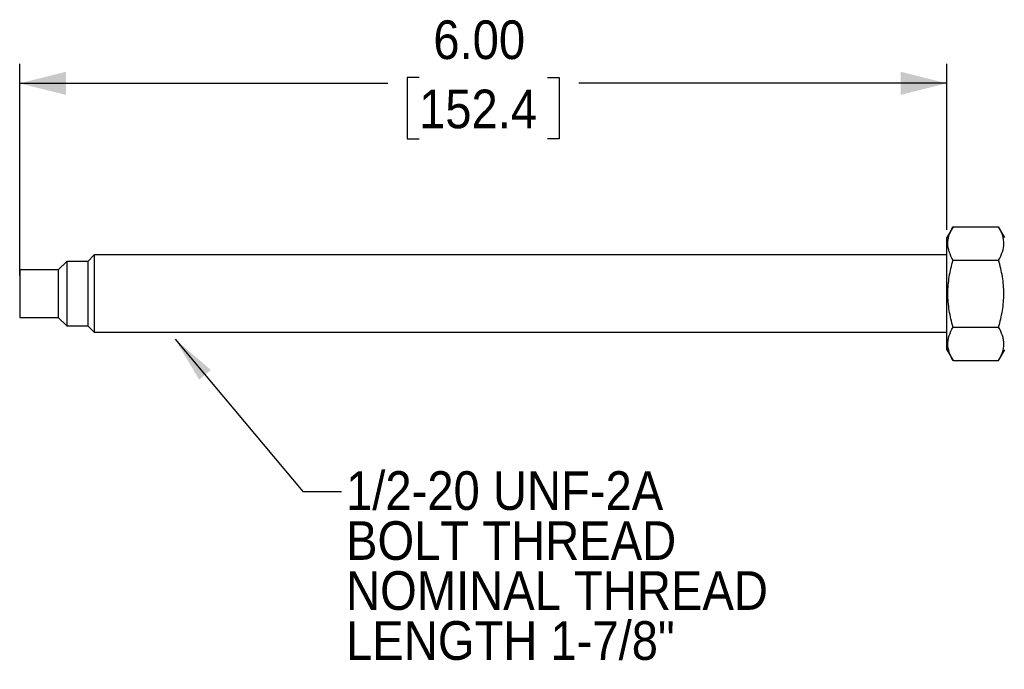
# Model space of a CAD drawing. Header units: inches. Extents: x 0.7 to 40, y 0 to 26.3.
# Tile 10 of 21: x 16.8 to 23.2, y 6 to 10.2. Entities that reach past the tile are written whole.
import ezdxf

# ---------------------------------------------------------------- set-up
doc = ezdxf.new("R2010")
doc.units = ezdxf.units.IN
doc.header["$MEASUREMENT"] = 0
doc.linetypes.add('SLD-Solid', pattern=[0])
doc.layers.add('DIMENSIONS', color=140, linetype='SLD-Solid', lineweight=25)
doc.layers.add('TEXT', color=140, linetype='SLD-Solid', lineweight=25)
doc.styles.add('SLDTEXTSTYLE0', font='GOTHIC.TTF', dxfattribs={"width": 0.913})
doc.styles.get("Standard").update_dxf_attribs({"font": 'GOTHIC.TTF'})
doc.dimstyles.new('SLDDIMSTYLE4', dxfattribs={"dimtxt": 0.25, "dimasz": 0.3, "dimexe": 0, "dimexo": 0.0625, "dimgap": 0.0625, "dimtad": 0, "dimtih": 1, "dimtoh": 1, "dimrnd": 1e-09, "dimzin": 4, "dimdsep": 46, "dimtxsty": 'SLDTEXTSTYLE0', "dimsah": 1, "dimcen": 0.09, "dimadec": 0, "dimazin": 1, "dimtfac": 1, "dimtofl": 0, "dimtmove": 0, "dimatfit": 3, "dimfxl": 0, "dimfrac": 2, "dimtolj": 1, "dimtzin": 12, "dimarcsym": 0})
doc.dimstyles.new('SLDDIMSTYLE5', dxfattribs={"dimtxt": 0.18, "dimasz": 0.3, "dimexe": 0, "dimexo": 0.0625, "dimgap": 0, "dimtad": 0, "dimtih": 1, "dimtoh": 1, "dimdec": 0, "dimrnd": 1e-09, "dimzin": 0, "dimdsep": 46, "dimtxsty": 'Standard', "dimsah": 1, "dimcen": 0.09, "dimadec": 0, "dimazin": 0, "dimtfac": 0.3, "dimtdec": 0, "dimtofl": 0, "dimtmove": 0, "dimatfit": 3, "dimfxl": 0, "dimfrac": 2, "dimtolj": 1, "dimtzin": 0, "dimarcsym": 0})

# ---------------------------------------------------------------- blocks, each defined once
blk = doc.blocks.new('_D_4')
at = {"layer": 'DIMENSIONS'}
for p, q in [((16.7964, 8.5272), (16.7964, 9.895)), ((22.7964, 8.8234), (22.7964, 9.895)), ((16.7964, 9.77), (19.1778, 9.77)), ((19.3807, 9.8068), (19.3046, 9.8068)), ((19.3046, 9.8068), (19.3046, 9.4099)), ((20.212, 9.8068), (20.2882, 9.8068)), ((20.2882, 9.8068), (20.2882, 9.4099)), ((22.7964, 9.77), (20.4149, 9.77)), ((19.3046, 9.4099), (19.3807, 9.4099)), ((20.2882, 9.4099), (20.212, 9.4099))]:
    blk.add_line(p, q, dxfattribs=at)
for points in [[(16.7964, 9.77), (17.0964, 9.695), (17.0964, 9.845)], [(22.7964, 9.77), (22.4964, 9.845), (22.4964, 9.695)]]:
    blk.add_solid(points, dxfattribs=at)
at = {"layer": 'DIMENSIONS', "char_height": 0.25, "attachment_point": 1, "style": 'SLDTEXTSTYLE0'}
for s, insert in [('6.00', (19.4731, 10.1769)), ('152.4', (19.3807, 9.7292))]:
    blk.add_mtext(s, dxfattribs=dict(at, insert=insert))
blk = doc.blocks.new('SW_NOTE_1')
at = {"layer": 'TEXT', "color": 0, "char_height": 0.25, "attachment_point": 1, "style": 'SLDTEXTSTYLE0'}
for s, insert in [('1/2-20 UNF-2A', (0.0292, 0.1321)), ('BOLT THREAD', (0.0292, -0.1912)), ('NOMINAL THREAD', (0.0292, -0.5144)), ('LENGTH 1-7/8"', (0.0292, -0.8377))]:
    blk.add_mtext(s, dxfattribs=dict(at, insert=insert))

msp = doc.modelspace()

# ---------------------------------------------------------------- linework, layer by layer
for p, q in [((22.8364, 8.8427), (22.7964, 8.7734)), ((22.8364, 8.8427), (23.1314, 8.8427)), ((23.1714, 8.7734), (23.1314, 8.8427)), ((22.7964, 8.0459), (22.7964, 8.7734)), ((17.1006, 8.6182), (17.0464, 8.5639)), ((17.2364, 8.6182), (17.1006, 8.6182)), ((17.1006, 8.6182), (17.1006, 8.2012)), ((17.2779, 8.6597), (17.2364, 8.6182)), ((17.2364, 8.6182), (17.2364, 8.2012)), ((22.7964, 8.6597), (17.2779, 8.6597)), ((17.2779, 8.6597), (17.2779, 8.1597)), ((22.8364, 8.6262), (23.1314, 8.6262)), ((17.0464, 8.5639), (16.7964, 8.5639)), ((16.7964, 8.5639), (16.7964, 8.2554)), ((17.0464, 8.5639), (17.0464, 8.2554)), ((16.7964, 8.2554), (17.0464, 8.2554)), ((17.0464, 8.2554), (17.1006, 8.2012)), ((17.1006, 8.2012), (17.2364, 8.2012)), ((17.2364, 8.2012), (17.2779, 8.1597)), ((17.2779, 8.1597), (22.7964, 8.1597)), ((22.8364, 8.1932), (23.1314, 8.1932)), ((22.7964, 8.0459), (22.8364, 7.9767)), ((23.1314, 7.9767), (23.1714, 8.0459)), ((22.8364, 7.9767), (23.1314, 7.9767))]:
    msp.add_line(p, q)
for points, knots in [([(22.8364, 8.6262), (22.8262, 8.6438), (22.8177, 8.6617), (22.8061, 8.6976), (22.8029, 8.7158), (22.8029, 8.7434), (22.8036, 8.7527), (22.8067, 8.771), (22.809, 8.78), (22.8177, 8.8071), (22.8261, 8.825), (22.8364, 8.8427)], [0, 0, 0, 0, 0.25, 0.25, 0.5, 0.5, 0.625, 0.625, 0.75, 0.75, 1, 1, 1, 1]), ([(23.1314, 8.6262), (23.1416, 8.6438), (23.15, 8.6617), (23.1616, 8.6976), (23.1648, 8.7158), (23.1649, 8.7434), (23.1641, 8.7527), (23.161, 8.771), (23.1588, 8.78), (23.15, 8.8071), (23.1416, 8.825), (23.1314, 8.8427)], [0, 0, 0, 0, 0.25, 0.25, 0.5, 0.5, 0.625, 0.625, 0.75, 0.75, 1, 1, 1, 1]), ([(22.8364, 8.1932), (22.8261, 8.2285), (22.8177, 8.2642), (22.8061, 8.3363), (22.8029, 8.3727), (22.8029, 8.4466), (22.8061, 8.4831), (22.8177, 8.5552), (22.8261, 8.5908), (22.8364, 8.6262)], [0, 0, 0, 0, 0.25, 0.25, 0.5, 0.5, 0.75, 0.75, 1, 1, 1, 1]), ([(23.1314, 8.1932), (23.1416, 8.2285), (23.15, 8.2642), (23.1616, 8.3363), (23.1649, 8.3727), (23.1649, 8.4466), (23.1616, 8.4831), (23.15, 8.5552), (23.1416, 8.5908), (23.1314, 8.6262)], [0, 0, 0, 0, 0.25, 0.25, 0.5, 0.5, 0.75, 0.75, 1, 1, 1, 1]), ([(22.8364, 7.9767), (22.8262, 7.9943), (22.8177, 8.0121), (22.8061, 8.0481), (22.8029, 8.0663), (22.8029, 8.0939), (22.8036, 8.1031), (22.8067, 8.1214), (22.809, 8.1305), (22.8177, 8.1576), (22.8261, 8.1755), (22.8364, 8.1932)], [0, 0, 0, 0, 0.25, 0.25, 0.5, 0.5, 0.625, 0.625, 0.75, 0.75, 1, 1, 1, 1]), ([(23.1314, 7.9767), (23.1416, 7.9943), (23.15, 8.0121), (23.1616, 8.0481), (23.1648, 8.0663), (23.1649, 8.0939), (23.1641, 8.1031), (23.161, 8.1214), (23.1588, 8.1305), (23.15, 8.1576), (23.1416, 8.1755), (23.1314, 8.1932)], [0, 0, 0, 0, 0.25, 0.25, 0.5, 0.5, 0.625, 0.625, 0.75, 0.75, 1, 1, 1, 1])]:
    msp.add_open_spline(points, degree=3, knots=knots)

# ---------------------------------------------------------------- block references
at = {"layer": 'TEXT'}
msp.add_blockref('SW_NOTE_1', (18.8791, 7.1292), dxfattribs=at)

# ---------------------------------------------------------------- dimensions: what is measured, and where the dimension line sits
at = {"layer": 'DIMENSIONS'}
dim = msp.add_linear_dim(base=(22.7964, 9.77), p1=(16.7964, 8.4772), p2=(22.7964, 8.7734), dimstyle='SLDDIMSTYLE4', dxfattribs=at)
dim.commit()
dim.dimension.update_dxf_attribs({"geometry": '_D_4', "text_midpoint": (19.7964, 9.77), "dimtype": 160})

# ---------------------------------------------------------------- leaders
at = {"layer": 'TEXT'}
msp.add_leader([(17.8027, 8.1148), (18.6291, 7.1292), (18.8791, 7.1292)], dimstyle='SLDDIMSTYLE5', dxfattribs=at)

doc.saveas('drawing.dxf')
